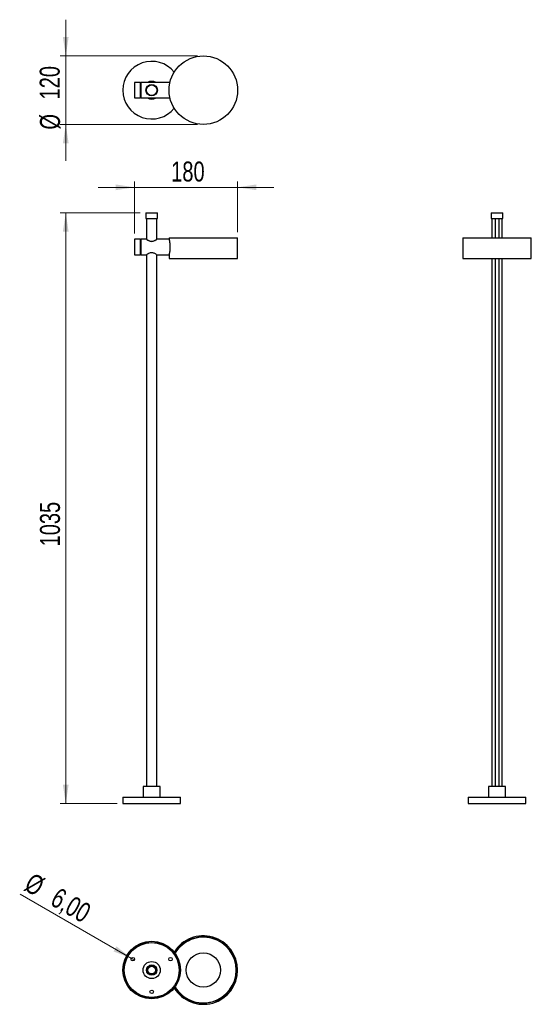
# Model space of a CAD drawing. Header units: millimetres. Extents: x 56 to 146, y 74 to 247.
import ezdxf

# ---------------------------------------------------------------- set-up
doc = ezdxf.new("R2010")
doc.units = ezdxf.units.MM
doc.header["$PDSIZE"] = -1
doc.styles.add('SLDTEXTSTYLE0', font='TXT', dxfattribs={"width": 0.75})
doc.dimstyles.new('SLDDIMSTYLE0', dxfattribs={"dimtxt": 3.5, "dimasz": 3.302, "dimexe": 0, "dimexo": 0.0625, "dimgap": 0.875, "dimtad": 1, "dimdec": 0, "dimlfac": 10, "dimrnd": 1e-09, "dimzin": 12, "dimdsep": 46, "dimtxsty": 'SLDTEXTSTYLE0', "dimsah": 1, "dimcen": 0.09, "dimadec": 0, "dimazin": 3, "dimtfac": 1, "dimtdec": 0, "dimtofl": 0, "dimtmove": 0, "dimatfit": 3, "dimfxl": 0, "dimfrac": 2, "dimtolj": 1, "dimtzin": 12, "dimarcsym": 0})
doc.dimstyles.new('SLDDIMSTYLE1', dxfattribs={"dimtxt": 3.5, "dimasz": 3.302, "dimexe": 0, "dimexo": 0.0625, "dimgap": 0.875, "dimtad": 1, "dimdec": 0, "dimlfac": 10, "dimrnd": 1e-09, "dimzin": 12, "dimdsep": 46, "dimtxsty": 'SLDTEXTSTYLE0', "dimsah": 1, "dimcen": 0.09, "dimadec": 0, "dimazin": 3, "dimtfac": 1, "dimtdec": 0, "dimtmove": 0, "dimatfit": 0, "dimfxl": 0, "dimfrac": 2, "dimtolj": 1, "dimtzin": 12, "dimarcsym": 0})
doc.dimstyles.new('SLDDIMSTYLE2', dxfattribs={"dimtxt": 3.5, "dimasz": 3.302, "dimexe": 0, "dimexo": 0.0625, "dimgap": 0.875, "dimtad": 1, "dimlfac": 10, "dimrnd": 1e-09, "dimzin": 12, "dimdsep": 46, "dimtxsty": 'SLDTEXTSTYLE0', "dimblk1": 'NONE', "dimsah": 1, "dimcen": 0, "dimadec": 0, "dimazin": 3, "dimtfac": 1, "dimtmove": 0, "dimatfit": 3, "dimldrblk": 'NONE', "dimfxl": 0, "dimfrac": 2, "dimtolj": 1, "dimtzin": 12, "dimarcsym": 0})

# ---------------------------------------------------------------- blocks, each defined once
blk = doc.blocks.new('_D')
at = {"color": 7, "linetype": 'Continuous', "lineweight": 0}
for p, q in [((77.58, 212.95), (63.53, 212.95)), ((64.53, 212.95), (64.53, 109.45)), ((73.53, 109.45), (63.53, 109.45))]:
    blk.add_line(p, q, dxfattribs=at)
at = {"color": 7, "linetype": 'Continuous', "lineweight": 18}
for points in [[(64.53, 212.95), (64.02, 209.65), (65.03, 209.65)], [(64.53, 109.45), (65.03, 112.76), (64.02, 112.76)]]:
    blk.add_solid(points, dxfattribs=at)
at = {"color": 7, "linetype": 'Continuous', "lineweight": 18, "insert": (60.01, 154.5), "char_height": 3.5, "attachment_point": 1, "rotation": 90, "style": 'SLDTEXTSTYLE0'}
blk.add_mtext('1035', dxfattribs=at)
blk = doc.blocks.new('_D_1')
at = {"color": 7, "linetype": 'Continuous', "lineweight": 0}
for p, q in [((76.58, 217.41), (70.23, 217.41)), ((76.58, 209.3), (76.58, 218.41)), ((76.58, 217.41), (94.62, 217.41)), ((94.62, 209.55), (94.62, 218.41)), ((94.62, 217.41), (100.97, 217.41))]:
    blk.add_line(p, q, dxfattribs=at)
at = {"color": 7, "linetype": 'Continuous', "lineweight": 18}
for points in [[(76.58, 217.41), (73.27, 217.92), (73.27, 216.91)], [(94.62, 217.41), (97.92, 216.91), (97.92, 217.92)]]:
    blk.add_solid(points, dxfattribs=at)
at = {"color": 7, "linetype": 'Continuous', "lineweight": 18, "insert": (82.99, 221.93), "char_height": 3.5, "attachment_point": 1, "style": 'SLDTEXTSTYLE0'}
blk.add_mtext('180', dxfattribs=at)
blk = doc.blocks.new('_D_2')
at = {"color": 7, "linetype": 'Continuous', "lineweight": 0}
for p, q in [((64.53, 240.43), (64.53, 246.78)), ((87.62, 240.43), (63.53, 240.43)), ((64.53, 240.43), (64.53, 228.43)), ((87.62, 228.43), (63.53, 228.43)), ((64.53, 228.43), (64.53, 222.08))]:
    blk.add_line(p, q, dxfattribs=at)
at = {"color": 7, "linetype": 'Continuous', "lineweight": 18}
for points in [[(64.53, 240.43), (65.03, 243.73), (64.02, 243.73)], [(64.53, 228.43), (64.02, 225.13), (65.03, 225.13)]]:
    blk.add_solid(points, dxfattribs=at)
at = {"color": 7, "linetype": 'Continuous', "lineweight": 18, "char_height": 3.5, "attachment_point": 1, "rotation": 90, "style": 'SLDTEXTSTYLE0'}
for s, insert in [('120', (59.96, 232.81)), ('%%c', (60.01, 227.53))]:
    blk.add_mtext(s, dxfattribs=dict(at, insert=insert))
blk = doc.blocks.new('_D_3')
at = {"color": 7, "linetype": 'Continuous', "lineweight": 0}
for q in [(56.52, 93.59), (76.54, 82.03)]:
    blk.add_line((76.02, 82.33), q, dxfattribs=at)
at = {"color": 7, "linetype": 'Continuous', "lineweight": 18}
blk.add_solid([(76.02, 82.33), (73.41, 84.42), (72.9, 83.54)], dxfattribs=at)
at = {"color": 7, "linetype": 'Continuous', "lineweight": 18, "char_height": 3.5, "attachment_point": 1, "rotation": 330, "style": 'SLDTEXTSTYLE0'}
for s, insert in [('%%c', (58.76, 97.46)), ('6,00', (63.35, 94.87))]:
    blk.add_mtext(s, dxfattribs=dict(at, insert=insert))
blk = doc.blocks.new('_None')

msp = doc.modelspace()

# ---------------------------------------------------------------- linework, layer by layer
at = {"color": 7, "linetype": 'Continuous', "lineweight": 25}
for p, q in [((77.5765, 235.7819), (76.5765, 235.7819)), ((76.5765, 235.7819), (76.5765, 233.0819)), ((77.5765, 235.7819), (77.5765, 233.0819)), ((77.6765, 235.7358), (77.5765, 235.7358)), ((82.7765, 235.7819), (77.6765, 235.7819)), ((77.6765, 235.7819), (77.6765, 233.0819)), ((76.5765, 233.0819), (77.5765, 233.0819)), ((77.5765, 233.1279), (77.6765, 233.1279)), ((77.6765, 233.0819), (82.7758, 233.0819)), ((78.5765, 212.9549), (78.5765, 211.9549)), ((78.5765, 212.9549), (80.5765, 212.9549)), ((80.5765, 211.9549), (80.5765, 212.9549)), ((139.0556, 212.9549), (139.0556, 211.9549)), ((139.0556, 212.9549), (140.0556, 212.9549)), ((140.0556, 212.9549), (141.0556, 212.9549)), ((141.0556, 211.9549), (141.0556, 212.9549)), ((78.5765, 211.9549), (80.5765, 211.9549)), ((78.6765, 211.9549), (78.6765, 208.3049)), ((80.4057, 211.9549), (80.4057, 208.2587)), ((139.0556, 211.9549), (140.0556, 211.9549)), ((139.1556, 211.9549), (139.1556, 208.5549)), ((139.7056, 211.9549), (139.7056, 208.5549)), ((140.0556, 211.9549), (141.0556, 211.9549)), ((140.4056, 208.5549), (140.4056, 211.9549)), ((140.9556, 208.5549), (140.9556, 211.9549)), ((77.5765, 208.3049), (76.5765, 208.3049)), ((76.5765, 208.3049), (76.5765, 205.6049)), ((77.5765, 208.3049), (77.5765, 206.9549)), ((77.6765, 208.2588), (77.5765, 208.2588)), ((78.6694, 208.3049), (77.6765, 208.3049)), ((77.6765, 208.3049), (77.6765, 206.9549)), ((78.6857, 208.3049), (78.6598, 208.3049)), ((80.4933, 208.3049), (80.4057, 208.3049)), ((82.6237, 208.3049), (80.4933, 208.3049)), ((82.6227, 208.5549), (82.6227, 208.3002)), ((82.6227, 208.5549), (94.6227, 208.5549)), ((94.6227, 204.9549), (94.6227, 208.5549)), ((134.0556, 208.5549), (134.0556, 204.9549)), ((134.0556, 208.5549), (140.0556, 208.5549)), ((140.0556, 208.5549), (146.0556, 208.5549)), ((146.0556, 204.9549), (146.0556, 208.5549)), ((76.5765, 205.6049), (77.5765, 205.6049)), ((77.5765, 206.9549), (77.5765, 205.6049)), ((77.5765, 205.6509), (77.6765, 205.6509)), ((77.6765, 206.9549), (77.6765, 205.6049)), ((77.6765, 205.6049), (78.6857, 205.6049)), ((78.6765, 205.6049), (78.6765, 112.4549)), ((80.4057, 205.651), (80.4057, 112.4549)), ((80.4057, 205.6049), (82.6233, 205.6049)), ((82.6227, 205.6075), (82.6227, 204.9549)), ((82.6227, 204.9549), (94.6227, 204.9549)), ((134.0556, 204.9549), (140.0556, 204.9549)), ((139.1556, 204.9549), (139.1556, 112.4549)), ((139.7056, 204.9549), (139.7056, 112.4549)), ((140.0556, 204.9549), (146.0556, 204.9549)), ((140.4056, 112.4549), (140.4056, 204.9549)), ((140.9556, 112.4549), (140.9556, 204.9549)), ((78.0765, 112.4549), (78.0765, 110.553)), ((81.0765, 112.4549), (78.0765, 112.4549)), ((81.0765, 110.553), (81.0765, 112.4549)), ((138.5556, 112.4549), (138.5556, 110.553)), ((141.5556, 112.4549), (138.5556, 112.4549)), ((141.5556, 110.553), (141.5556, 112.4549)), ((74.5265, 110.553), (74.5265, 109.453)), ((74.5265, 110.553), (84.6265, 110.553)), ((84.6265, 109.453), (84.6265, 110.553)), ((135.0056, 110.553), (135.0056, 109.453)), ((135.0056, 110.553), (140.0556, 110.553)), ((140.0556, 110.553), (145.1056, 110.553)), ((145.1056, 109.453), (145.1056, 110.553)), ((74.5265, 109.453), (84.6265, 109.453)), ((135.0056, 109.453), (140.0556, 109.453)), ((140.0556, 109.453), (145.1056, 109.453)), ((80.3606, 80.6269), (80.2959, 80.6269)), ((80.2959, 79.9269), (80.3606, 79.9269))]:
    msp.add_line(p, q, dxfattribs=at)
at = {"color": 7, "linetype": 'Continuous', "lineweight": 25, "flags": 128}
msp.add_lwpolyline([(78.6694, 208.2984), (78.674, 208.2953), (78.7514, 208.2444), (78.8984, 208.1557), (79.1357, 208.0395), (79.3861, 207.964), (79.6167, 207.9467), (79.8429, 207.981), (80.1047, 208.0778), (80.314, 208.1901), (80.3996, 208.2431), (80.4614, 208.2834), (80.4933, 208.3049), (80.4933, 208.3049)], dxfattribs=at)
msp.add_lwpolyline([(78.6694, 208.2984), (78.674, 208.2953), (78.7514, 208.2444), (78.8984, 208.1557), (79.1357, 208.0395), (79.3861, 207.964), (79.6167, 207.9467), (79.8429, 207.981), (80.1047, 208.0778), (80.314, 208.1901), (80.3996, 208.2431), (80.4614, 208.2834), (80.4933, 208.3049), (80.4933, 208.3049)], dxfattribs=at)
at = {"color": 7, "linetype": 'Continuous', "lineweight": 25}
for centre, radius in [((88.6227, 234.4319), 6), ((79.5765, 234.4319), 1), ((79.5765, 234.4319), 0.9167), ((79.5765, 80.2769), 5.05), ((79.5765, 80.2769), 4.85), ((79.5765, 80.2769), 4.8095), ((88.6227, 80.2769), 3), ((76.2774, 82.1817), 0.3), ((79.5765, 80.2769), 1.5), ((79.5765, 80.2769), 0.8998), ((79.5765, 80.2769), 0.8586), ((82.8757, 82.1817), 0.3), ((79.5765, 80.2769), 0.67), ((79.5765, 76.4675), 0.3)]:
    msp.add_circle(centre, radius, dxfattribs=at)
for centre, radius, start, end in [((79.5765, 234.4319), 5.05, 38.669437, 321.330563), ((79.5765, 234.4319), 1.55, 60.571293, 119.428707), ((79.5765, 234.4319), 1.5, 64.158067, 115.841933), ((79.5765, 234.4319), 1.55, 240.571293, 299.428707), ((79.5765, 234.4319), 1.5, 244.158067, 295.841933), ((88.6227, 80.2769), 6, 0, 148.271456), ((88.6227, 80.2769), 5.8, 0, 149.024613), ((88.6227, 80.2769), 5.7516, 0, 149.230245), ((79.5765, 80.2769), 0.8, 25.94448, 334.05552), ((88.6227, 80.2769), 6, 211.728544, 0), ((88.6227, 80.2769), 5.8, 210.975387, 0), ((88.6227, 80.2769), 5.7516, 210.769755, 0)]:
    msp.add_arc(centre, radius, start, end, dxfattribs=at)
for points, knots in [([(78.6857, 208.2988), (78.683, 208.3006), (78.6709, 208.3086), (78.7306, 208.2688), (78.8551, 208.1909), (79.0238, 208.0989), (79.2005, 208.0261), (79.3767, 207.9747), (79.592, 207.9517), (79.8456, 207.9867), (80.0861, 208.0763), (80.2861, 208.1839), (80.3683, 208.2353), (80.4057, 208.2587)], [0, 0, 0, 0, 0.02993621, 0.12962262, 0.23263346, 0.35102158, 0.41722224, 0.4857899, 0.57686557, 0.66801828, 0.78367766, 0.90161777, 1, 1, 1, 1]), ([(82.6237, 208.3002), (82.6237, 208.3006), (82.6234, 208.3017), (82.6324, 208.2616), (82.6484, 208.1867), (82.6705, 208.0758), (82.6956, 207.935), (82.7217, 207.7643), (82.7454, 207.5706), (82.7641, 207.3567), (82.7753, 207.1342), (82.7778, 206.9058), (82.7716, 206.6836), (82.7575, 206.4682), (82.7374, 206.268), (82.7129, 206.0841), (82.6869, 205.9237), (82.662, 205.7901), (82.6413, 205.6893), (82.6278, 205.6273), (82.6218, 205.6009), (82.6231, 205.6067), (82.6233, 205.6075)], [0, 0, 0, 0, 0.03296715, 0.0845334, 0.13757495, 0.18956233, 0.24299433, 0.29610445, 0.35074242, 0.40398465, 0.45883703, 0.51093804, 0.56459032, 0.61607388, 0.66900585, 0.72133672, 0.77512676, 0.82845939, 0.88335655, 0.93630385, 0.99085504, 1, 1, 1, 1]), ([(80.4057, 205.651), (80.3555, 205.6824), (80.2553, 205.7449), (80.0221, 205.8625), (79.7712, 205.9397), (79.5233, 205.9565), (79.2717, 205.9129), (79.0316, 205.8166), (78.8577, 205.7196), (78.7544, 205.6559), (78.6889, 205.6132), (78.6869, 205.6117), (78.6857, 205.611)], [0, 0, 0, 0, 0.126759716, 0.253063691, 0.359157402, 0.449368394, 0.539539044, 0.659218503, 0.78116517, 0.847074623, 0.915558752, 1, 1, 1, 1])]:
    msp.add_open_spline(points, degree=3, knots=knots, dxfattribs=at)
at = {"color": 7, "linetype": 'Continuous', "lineweight": 0}
for p in [(74.5265, 234.4319), (94.6227, 234.4319)]:
    msp.add_point(p, dxfattribs=at)

# ---------------------------------------------------------------- dimensions: what is measured, and where the dimension line sits
at = {"color": 7, "linetype": 'Continuous', "lineweight": 18}
dim = msp.add_linear_dim(base=(64.5265, 228.4319), p1=(88.6227, 240.4319), p2=(88.6227, 228.4319), angle=90, text='%%c<>', dimstyle='SLDDIMSTYLE1', dxfattribs=at)
dim.commit()
dim.dimension.update_dxf_attribs({"geometry": '_D_2', "text_midpoint": (64.5265, 234.0457), "dimtype": 160})
dim = msp.add_linear_dim(base=(94.6227, 217.4138), p1=(76.5765, 208.3049), p2=(94.6227, 208.5549), dimstyle='SLDDIMSTYLE1', dxfattribs=at)
dim.commit()
dim.dimension.update_dxf_attribs({"geometry": '_D_1', "text_midpoint": (86.8715, 217.4138), "dimtype": 160})
dim = msp.add_linear_dim(base=(64.5265, 109.453), p1=(78.5765, 212.9549), p2=(74.5265, 109.453), angle=90, dimstyle='SLDDIMSTYLE0', dxfattribs=at)
dim.commit()
dim.dimension.update_dxf_attribs({"geometry": '_D', "text_midpoint": (64.5265, 159.6691), "dimtype": 160})
dim = msp.add_diameter_dim_2p(p1=(76.5372, 82.0317), p2=(76.0176, 82.3317), dimstyle='SLDDIMSTYLE2', dxfattribs=at)
dim.commit()
dim.dimension.update_dxf_attribs({"geometry": '_D_3', "text_midpoint": (62.5171, 90.1262), "dimtype": 163})

doc.saveas('drawing.dxf')
